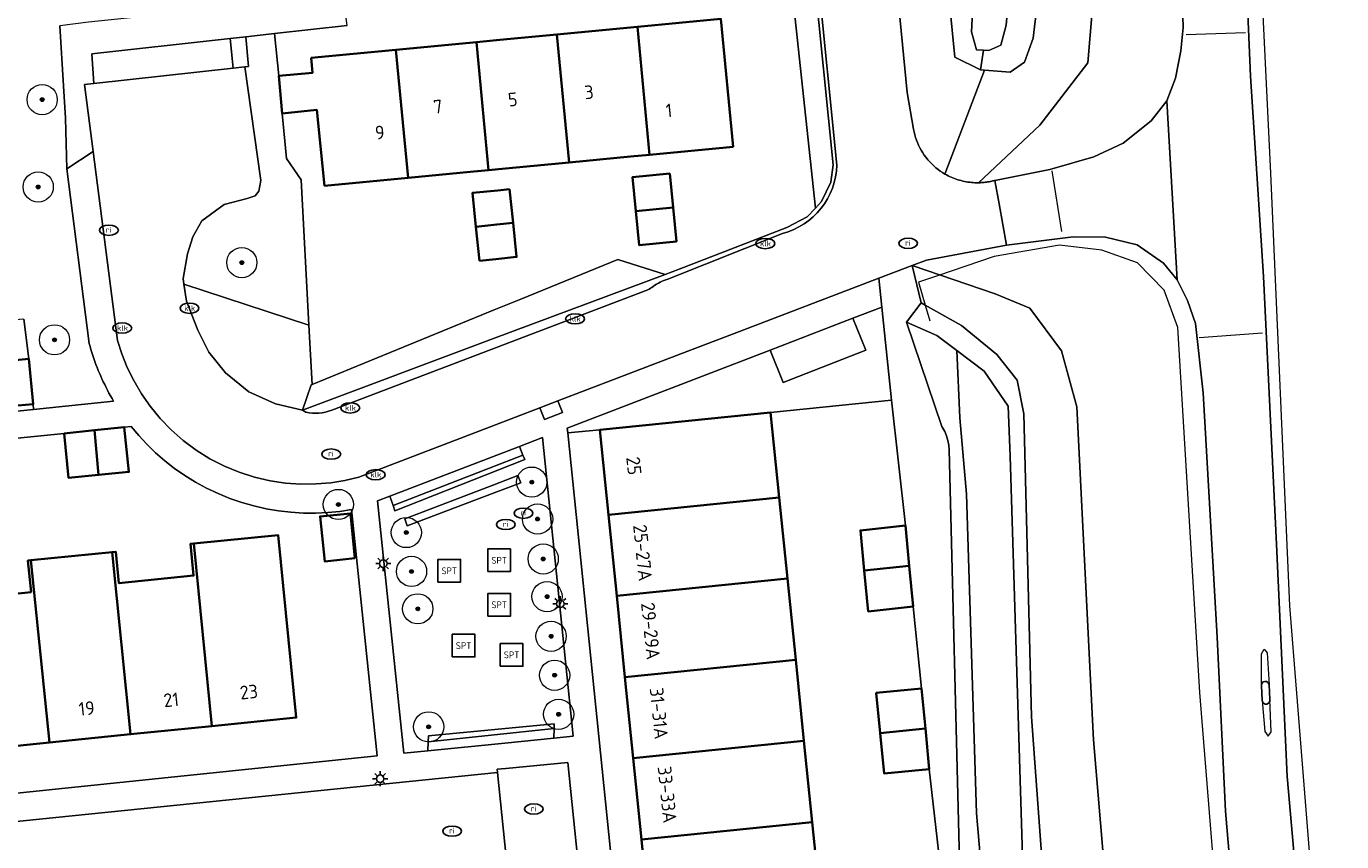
# Model space of a CAD drawing. Header units: metres. Extents: x 103671 to 105190, y 427150 to 429171.
# Tile 156 of 256: x 104706 to 104793, y 427555 to 427609. Entities that reach past the tile are written whole.
import ezdxf
from ezdxf.enums import TextEntityAlignment as Align

# ---------------------------------------------------------------- set-up
doc = ezdxf.new("R2010")
doc.units = ezdxf.units.M
for name, color, linetype, lineweight in [('B-WE-GR-BEPLANTING_CULTUUR_HEESTERS-GV', 253, 'Continuous', 18), ('B-WE-GR-BEPLANTING_CULTUUR_VASTE PLANTENVAK-GV', 253, 'Continuous', 18), ('B-WE-GR-BOOM-S', 253, 'Continuous', 25), ('B-WE-GR-GROENVOORZIENING-GV', 253, 'Continuous', 18), ('B-WE-IE-MEUBILAIR-S', 253, 'Continuous', 25), ('B-WE-IE-MEUBILAIR_WEGMEUBILAIR-S', 253, 'Continuous', 25), ('B-WE-IE-TERREINAFSCHEIDING_KUNSTMATIG_HEKWERK-G', 253, 'IE-TERREINAFSCHEIDING_KUNSTMATIG-SO', 18), ('B-WE-IE-TERREINAFSCHEIDING_KUNSTMATIG_HEKWERK_RASTER-G', 253, 'IE-TERREINAFSCHEIDING_KUNSTMATIG-SO', 18), ('B-WE-IE-TERREINAFSCHEIDING_KUNSTMATIG_MUUR-GV', 253, 'Continuous', 18), ('B-WE-OG-BEBOUWING-GV', 253, 'Continuous', 35), ('B-WE-OG-BEBOUWING-T18', 7, 'Continuous', 18), ('B-WE-OG-TERREIN_BEGROEID-GV', 253, 'Continuous', 18), ('B-WE-OG-TERREIN_ERF-GV', 253, 'Continuous', 18), ('B-WE-OG-TERREIN_OEVER-GV', 253, 'Continuous', 18), ('B-WE-OG-TERREIN_ONBEGROEID_ZAND-GV', 253, 'Continuous', 18), ('B-WE-OG-WATER_SLOOT-GV', 253, 'Continuous', 18), ('B-WE-OG-WEG-GV', 253, 'Continuous', 18), ('B-WE-VH-GESLOTENVERHARDING-GV', 253, 'Continuous', 18), ('B-WE-VH-GESLOTENVERHARDING_ASFALT-GV', 253, 'Continuous', 18), ('B-WE-VH-OPENVERHARDING_BETONSTRAATSTEEN-GV', 253, 'Continuous', 18), ('B-WE-VH-OPENVERHARDING_TEGEL-GV', 253, 'Continuous', 18), ('B-WE-VW-MARKERING_PICTOGRAM-G', 253, 'Continuous', 18)]:
    doc.layers.add(name, color=color, linetype=linetype, lineweight=lineweight)
doc.styles.add('NLCS-ISO', font='NLCS-ISO.ttf')
doc.styles.add('NLCS-ISO-M500-T18', font='NLCS-ISO.ttf', dxfattribs={"height": 0.9})
doc.linetypes.add('IE-TERREINAFSCHEIDING_KUNSTMATIG-SO', pattern='A,4,[82,NLCS.SHX,S=0.75,R=90,X=0,Y=0],4,-2', length=10)

# ---------------------------------------------------------------- blocks, each defined once
blk = doc.blocks.new('SIE-MEUBILAIR_PAAL_LICHTMAST-SO')
for points in [[(-0.62, 0), (-1, 0)], [(-0.71, 0.71), (-0.44, 0.44)], [(0, 1), (0, 0.62)], [(0.44, 0.44), (0.71, 0.71)], [(1, 0), (0.62, 0)], [(-0.71, -0.71), (-0.44, -0.44)], [(0, -0.62), (0, -1)], [(0.44, -0.44), (0.71, -0.71)]]:
    blk.add_lwpolyline(points)
blk.add_circle((0, 0), 0.5)
blk = doc.blocks.new('SIE-MEUBILAIR_PUT_KOLK-SO')
blk.add_ellipse((0, 0), major_axis=(1.25, 0), ratio=0.54)
at = {"style": 'NLCS-ISO'}
blk.add_text('klk', height=0.75, dxfattribs=at).set_placement((0.03, 0), align=Align.MIDDLE_CENTER)
blk = doc.blocks.new('SIE-MEUBILAIR_PUT_RIOOLPUT-SO')
blk.add_ellipse((0, 0), major_axis=(1.25, 0), ratio=0.54)
at = {"style": 'NLCS-ISO'}
blk.add_text('ri', height=0.75, dxfattribs=at).set_placement((-0.04, 0.07), align=Align.MIDDLE_CENTER)
blk = doc.blocks.new('SIE-WEG_SPEELTOESTEL-SO')
at = {"flags": 128}
blk.add_lwpolyline([(-3.75, -3.75), (3.75, -3.75), (3.75, 3.75), (-3.75, 3.75)], close=True, dxfattribs=at)
at = {"style": 'NLCS-ISO'}
blk.add_text('SPT', height=2.25, dxfattribs=at).set_placement((0, 0), align=Align.MIDDLE_CENTER)
blk = doc.blocks.new('SGR-BOOM_GBKN-SO')
at = {"linetype": 'ByBlock', "lineweight": 18}
h = blk.add_hatch(color=0, dxfattribs=at)
h.dxf.hatch_style = 1
edge = h.paths.add_edge_path()
edge.add_arc((0, 0), 0.25, 0, 360)
at = {"color": 0, "linetype": 'ByBlock', "lineweight": 18}
for radius in [2, 0.25]:
    blk.add_circle((0, 0), radius, dxfattribs=at)
at = {"color": 0, "linetype": 'ByBlock', "lineweight": 18, "style": 'NLCS-ISO'}
blk.add_attdef('SOORT', (2.5, 0), '', height=1.5, dxfattribs=at)

msp = doc.modelspace()

# ---------------------------------------------------------------- linework, layer by layer
at = {"layer": 'B-WE-GR-BEPLANTING_CULTUUR_HEESTERS-GV', "flags": 128}
for points in [[(104721.325, 427598.527), (104721.074, 427598.219), (104720.565, 427598.052), (104719.024, 427597.648), (104717.557, 427596.567), (104716.949, 427595.505), (104716.612, 427594.38), (104716.318, 427592.758), (104716.374, 427592.383), (104724.64, 427589.662), (104724.12, 427599.289), (104723.163, 427600.687), (104722.88, 427603.663), (104722.642, 427606.158), (104722.375, 427608.96), (104720.464, 427608.75), (104720.642, 427606.791), (104720.395, 427606.764), (104721.454, 427599.229)], [(104719.037, 427608.593), (104710.278, 427607.629), (104710.413, 427605.668), (104719.628, 427606.68), (104719.431, 427608.636)], [(104724.64, 427589.662), (104716.374, 427592.383), (104716.544, 427591.256), (104717.287, 427589.336), (104718.019, 427587.861), (104719.126, 427586.498), (104720.676, 427585.243), (104722.432, 427584.46), (104724.222, 427584.043), (104724.787, 427585.715), (104724.852, 427585.742)], [(104738.807, 427581.06), (104730.213, 427577.717), (104730.334, 427577.369), (104738.923, 427580.764)], [(104732.536, 427562.077), (104740.867, 427562.965), (104740.872, 427563.27), (104732.554, 427562.483)]]:
    msp.add_lwpolyline(points, close=True, dxfattribs=at)
at = {"layer": 'B-WE-GR-BEPLANTING_CULTUUR_VASTE PLANTENVAK-GV', "flags": 128}
msp.add_lwpolyline([(104758.566, 427597.851), (104759.178, 427599.133), (104759.349, 427600.278), (104758.072, 427612.786), (104757.287, 427612.702), (104756.535, 427612.622), (104758.163, 427597.409)], close=True, dxfattribs=at)
at = {"layer": 'B-WE-GR-GROENVOORZIENING-GV', "flags": 128}
msp.add_lwpolyline([(104773.07, 427612.776), (104772.585, 427608.663), (104772.014, 427607.079), (104771.05, 427606.417), (104769.346, 427606.546), (104766.741, 427599.663), (104766.841, 427599.607), (104766.942, 427599.554), (104767.045, 427599.503), (104767.15, 427599.455), (104767.256, 427599.41), (104767.364, 427599.367), (104767.473, 427599.327), (104767.583, 427599.291), (104767.694, 427599.257), (104767.806, 427599.226), (104767.919, 427599.198), (104768.032, 427599.174), (104768.146, 427599.152), (104768.261, 427599.134), (104768.375, 427599.118), (104768.49, 427599.106), (104768.605, 427599.097), (104768.72, 427599.091), (104768.835, 427599.088), (104768.949, 427599.088), (104773.017, 427602.889), (104776.196, 427607.026), (104777.097, 427617.775)], dxfattribs=at)
at = {"layer": 'B-WE-IE-TERREINAFSCHEIDING_KUNSTMATIG_HEKWERK-G', "flags": 128}
for points in [[(104724.64, 427589.662), (104724.12, 427599.289)], [(104724.852, 427585.742), (104724.64, 427589.662)], [(104763.205, 427584.704), (104755.201, 427583.876)], [(104764.118, 427576.389), (104763.205, 427584.704)], [(104764.641, 427571.037), (104765.193, 427565.615)], [(104765.696, 427560.277), (104766.301, 427554.871)]]:
    msp.add_lwpolyline(points, dxfattribs=at)
at = {"layer": 'B-WE-IE-TERREINAFSCHEIDING_KUNSTMATIG_HEKWERK_RASTER-G', "flags": 128}
for points in [[(104786.463, 427637.55), (104788.287, 427599.719)], [(104788.287, 427599.719), (104789.538, 427571.075)], [(104774.33, 427594.954), (104769.996, 427594.201)], [(104777.115, 427594.618), (104774.33, 427594.954)], [(104769.996, 427594.201), (104766.238, 427592.92)], [(104779.489, 427593.785), (104777.115, 427594.618)], [(104781.259, 427591.978), (104779.489, 427593.785)], [(104765.777, 427592.763), (104764.999, 427592.498)], [(104764.999, 427592.498), (104765.434, 427590.987)], [(104766.238, 427592.92), (104765.777, 427592.763)], [(104782.148, 427589.505), (104781.259, 427591.978)], [(104765.434, 427590.987), (104765.731, 427589.952)], [(104783.617, 427565.344), (104782.148, 427589.505)], [(104789.538, 427571.075), (104791.313, 427549.034)], [(104785.23, 427545.357), (104783.617, 427565.344)]]:
    msp.add_lwpolyline(points, dxfattribs=at)
at = {"layer": 'B-WE-IE-TERREINAFSCHEIDING_KUNSTMATIG_MUUR-GV', "flags": 128}
msp.add_lwpolyline([(104736.879, 427579.096), (104730.999, 427576.837), (104731.134, 427576.385), (104736.901, 427578.562), (104738.66, 427579.226), (104738.47, 427579.708)], close=True, dxfattribs=at)
at = {"layer": 'B-WE-OG-BEBOUWING-GV', "flags": 128}
for points in [[(104746.386, 427609.406), (104747.193, 427600.94), (104752.72, 427601.467), (104751.914, 427609.933)], [(104737.179, 427599.986), (104741.865, 427600.433), (104741.059, 427608.899), (104737.271, 427608.538), (104735.731, 427608.391), (104736.537, 427599.925)], [(104741.865, 427600.433), (104745.932, 427600.82), (104747.193, 427600.94), (104746.386, 427609.406), (104741.059, 427608.899)], [(104731.209, 427599.418), (104735.319, 427599.809), (104736.537, 427599.925), (104735.731, 427608.391), (104730.403, 427607.883)], [(104724.793, 427607.349), (104724.886, 427606.372), (104722.642, 427606.158), (104722.88, 427603.663), (104725.158, 427603.914), (104725.682, 427598.891), (104731.209, 427599.418), (104730.403, 427607.883)], [(104748.529, 427599.702), (104746.061, 427599.466), (104746.276, 427597.216), (104748.745, 427597.452)], [(104737.928, 427598.662), (104737.139, 427598.581), (104735.463, 427598.41), (104735.693, 427596.163), (104737.075, 427596.314), (104738.156, 427596.432)], [(104748.745, 427597.452), (104746.276, 427597.216), (104746.491, 427594.966), (104748.961, 427595.202)], [(104735.924, 427593.909), (104737.01, 427594.027), (104738.387, 427594.177), (104738.156, 427596.432), (104737.075, 427596.314), (104735.693, 427596.163)], [(104706.38, 427584.433), (104706.1, 427587.426), (104704.082, 427587.237), (104704.362, 427584.244)], [(104755.201, 427583.876), (104743.9, 427582.732), (104744.469, 427577.11), (104755.771, 427578.255)], [(104710.442, 427582.705), (104708.453, 427582.497), (104708.732, 427579.547), (104710.722, 427579.745)], [(104710.442, 427582.705), (104710.722, 427579.745), (104712.727, 427579.944), (104712.409, 427582.911)], [(104755.771, 427578.255), (104744.469, 427577.11), (104745.013, 427571.738), (104756.316, 427572.882)], [(104727.676, 427574.227), (104727.39, 427577.188), (104725.385, 427576.996), (104725.685, 427574.018)], [(104717.019, 427575.196), (104718.215, 427563.12), (104723.806, 427563.687), (104722.612, 427575.747)], [(104764.118, 427576.389), (104761.142, 427576.075), (104761.403, 427573.413), (104764.378, 427573.727)], [(104717.019, 427575.196), (104716.801, 427575.175), (104717.007, 427573.085), (104712.063, 427572.569), (104711.854, 427574.659), (104711.618, 427574.635), (104712.834, 427562.573), (104718.215, 427563.12)], [(104706.245, 427574.098), (104706.039, 427574.077), (104706.248, 427571.987), (104701.31, 427571.469), (104701.096, 427573.577), (104700.872, 427573.554), (104702.089, 427561.482), (104707.461, 427562.028)], [(104711.618, 427574.635), (104706.245, 427574.098), (104707.461, 427562.028), (104712.834, 427562.573)], [(104764.378, 427573.727), (104761.403, 427573.413), (104761.667, 427570.712), (104764.641, 427571.037)], [(104756.316, 427572.882), (104745.013, 427571.738), (104745.557, 427566.365), (104756.861, 427567.51)], [(104756.861, 427567.51), (104745.557, 427566.365), (104746.102, 427560.993), (104757.406, 427562.138)], [(104765.193, 427565.615), (104762.188, 427565.315), (104762.448, 427562.653), (104765.444, 427562.952)], [(104765.444, 427562.952), (104762.448, 427562.653), (104762.709, 427559.986), (104765.696, 427560.277)], [(104757.406, 427562.138), (104746.102, 427560.993), (104746.647, 427555.62), (104757.951, 427556.765)], [(104757.951, 427556.765), (104746.647, 427555.62), (104747.191, 427550.248), (104758.496, 427551.393)]]:
    msp.add_lwpolyline(points, close=True, dxfattribs=at)
at = {"layer": 'B-WE-OG-TERREIN_BEGROEID-GV', "flags": 128}
for points in [[(104705.769, 427590.046), (104706.1, 427587.426), (104706.38, 427584.433), (104706.415, 427584.084), (104711.717, 427584.628), (104711.612, 427584.806), (104711.51, 427584.986), (104711.41, 427585.168), (104711.312, 427585.351), (104711.217, 427585.535), (104711.124, 427585.721), (104711.034, 427585.908), (104710.946, 427586.097), (104710.861, 427586.286), (104710.778, 427586.477), (104710.698, 427586.669), (104710.621, 427586.862), (104710.546, 427587.055), (104710.474, 427587.25), (104710.405, 427587.446), (104710.338, 427587.643), (104710.274, 427587.84), (104710.213, 427588.038), (104710.155, 427588.237), (104710.099, 427588.436), (104708.62, 427600.006), (104708.535, 427603.371), (104708.406, 427605.497), (104708.165, 427609.482)], [(104767.7, 427554.174), (104767.018, 427581.406), (104766.989, 427581.717), (104766.93, 427582.024), (104766.843, 427582.323), (104766.727, 427582.613), (104766.525, 427582.957), (104764.192, 427589.863), (104765.168, 427591.137), (104764.566, 427593.609), (104762.369, 427592.767), (104762.562, 427590.851), (104763.205, 427584.704), (104764.118, 427576.389), (104764.378, 427573.727), (104764.641, 427571.037), (104765.193, 427565.615), (104765.444, 427562.952), (104765.696, 427560.277), (104766.301, 427554.871)], [(104780.182, 427519.3), (104776.574, 427562.215), (104775.46, 427584.248), (104774.444, 427587.961), (104772.352, 427590.794), (104770.071, 427591.737), (104764.566, 427593.609), (104765.168, 427591.137), (104765.434, 427590.987), (104767.824, 427589.633), (104770.183, 427587.711), (104771.517, 427586.008), (104771.967, 427583.781), (104772.472, 427563.738), (104773.528, 427549.226)]]:
    msp.add_lwpolyline(points, dxfattribs=at)
for points in [[(104729.184, 427578.037), (104730.93, 427561.324), (104732.51, 427561.483), (104732.536, 427562.077), (104732.554, 427562.483), (104740.872, 427563.27), (104740.867, 427562.965), (104740.858, 427562.322), (104742.122, 427562.449), (104740.113, 427582.218), (104738.581, 427581.633), (104738.807, 427581.06), (104738.923, 427580.764), (104730.334, 427577.369), (104730.213, 427577.717), (104729.994, 427578.347)], [(104730.999, 427576.837), (104736.879, 427579.096), (104738.47, 427579.708), (104738.66, 427579.226), (104736.901, 427578.562), (104731.134, 427576.385)], [(104742.878, 427549.94), (104741.78, 427560.717), (104737.673, 427560.32), (104737.103, 427560.265), (104737.125, 427560.043), (104738.194, 427549.486), (104738.386, 427549.505)]]:
    msp.add_lwpolyline(points, close=True, dxfattribs=at)
at = {"layer": 'B-WE-OG-TERREIN_ERF-GV', "flags": 128}
for points in [[(104678.986, 427625.678), (104678.987, 427625.672), (104680.644, 427608.481), (104681.686, 427598.467), (104683.454, 427581.728), (104706.415, 427584.084), (104706.38, 427584.433), (104704.362, 427584.244), (104704.082, 427587.237), (104706.1, 427587.426), (104705.769, 427590.046), (104704.333, 427589.946), (104702.476, 427608.363), (104700.78, 427625.092), (104700.454, 427627.684), (104700.435, 427627.853), (104679.727, 427625.751), (104679.531, 427625.732), (104679.062, 427625.685)], [(104746.061, 427599.466), (104748.529, 427599.702), (104748.745, 427597.452), (104748.961, 427595.202), (104746.491, 427594.966), (104746.276, 427597.216)], [(104738.156, 427596.432), (104738.387, 427594.177), (104737.01, 427594.027), (104735.924, 427593.909), (104735.693, 427596.163), (104735.463, 427598.41), (104737.139, 427598.581), (104737.928, 427598.662)], [(104745.557, 427566.365), (104745.013, 427571.738), (104744.469, 427577.11), (104743.9, 427582.732), (104741.773, 427582.521), (104746.766, 427533.685), (104748.85, 427533.882), (104748.28, 427539.503), (104747.736, 427544.876), (104747.191, 427550.248), (104746.647, 427555.62), (104746.102, 427560.993)], [(104727.39, 427577.188), (104727.676, 427574.227), (104725.685, 427574.018), (104725.385, 427576.996)]]:
    msp.add_lwpolyline(points, close=True, dxfattribs=at)
for points in [[(104727.163, 427609.487), (104722.375, 427608.96), (104722.642, 427606.158), (104724.886, 427606.372), (104724.793, 427607.349), (104730.403, 427607.883), (104735.731, 427608.391), (104737.271, 427608.538), (104741.059, 427608.899), (104746.386, 427609.406), (104751.914, 427609.933), (104752.72, 427601.467), (104747.193, 427600.94), (104745.932, 427600.82), (104741.865, 427600.433), (104737.179, 427599.986), (104736.537, 427599.925), (104735.319, 427599.809), (104731.209, 427599.418), (104725.682, 427598.891), (104725.158, 427603.914), (104722.88, 427603.663), (104723.163, 427600.687), (104724.12, 427599.289), (104724.64, 427589.662), (104724.852, 427585.742), (104736.914, 427590.669), (104738.672, 427591.387), (104745.09, 427594.009), (104748.227, 427593.023), (104749.137, 427593.373), (104756.272, 427596.12), (104757.627, 427596.823), (104758.163, 427597.409), (104756.535, 427612.622)], [(104766.301, 427554.871), (104765.696, 427560.277), (104762.709, 427559.986), (104762.448, 427562.653), (104762.188, 427565.315), (104765.193, 427565.615), (104764.641, 427571.037), (104761.667, 427570.712), (104761.403, 427573.413), (104761.142, 427576.075), (104764.118, 427576.389), (104763.205, 427584.704), (104755.201, 427583.876), (104755.771, 427578.255), (104756.316, 427572.882), (104756.861, 427567.51), (104757.406, 427562.138), (104757.951, 427556.765), (104758.496, 427551.393)], [(104701.245, 427558.256), (104729.166, 427561.141), (104727.457, 427577.448), (104726.681, 427577.33), (104725.89, 427577.252), (104725.086, 427577.214), (104724.274, 427577.22), (104723.455, 427577.27), (104722.635, 427577.364), (104721.816, 427577.504), (104721.002, 427577.689), (104720.197, 427577.919), (104719.405, 427578.194), (104718.629, 427578.512), (104717.873, 427578.871), (104717.14, 427579.27), (104716.433, 427579.707), (104715.755, 427580.179), (104715.108, 427580.683), (104714.495, 427581.216), (104713.917, 427581.775), (104713.375, 427582.357), (104712.871, 427582.959), (104712.409, 427582.911), (104712.727, 427579.944), (104710.722, 427579.745), (104708.732, 427579.547), (104708.453, 427582.497), (104702.029, 427581.847)], [(104701.31, 427571.469), (104706.248, 427571.987), (104706.039, 427574.077), (104706.245, 427574.098), (104711.618, 427574.635), (104711.854, 427574.659), (104712.063, 427572.569), (104717.007, 427573.085), (104716.801, 427575.175), (104717.019, 427575.196), (104722.612, 427575.747), (104723.806, 427563.687), (104718.215, 427563.12), (104712.834, 427562.573), (104707.461, 427562.028), (104702.089, 427561.482)]]:
    msp.add_lwpolyline(points, dxfattribs=at)
at = {"layer": 'B-WE-OG-TERREIN_OEVER-GV', "flags": 128}
msp.add_lwpolyline([(104764.896, 427658.664), (104764.979, 427660.471), (104766.273, 427661.207), (104764.822, 427663.738), (104763.532, 427662.754), (104765.655, 427635.25), (104766.622, 427623.055), (104766.719, 427619.902), (104767.43, 427618.129), (104766.804, 427617.878), (104767.055, 427610.758), (104767.404, 427607.396), (104769.095, 427606.565), (104769.287, 427607.857), (104768.838, 427607.876), (104768.49, 427609.084), (104768.697, 427612.954), (104768.735, 427617.307), (104768.199, 427626.315)], close=True, dxfattribs=at)
for points in [[(104767.695, 427656.599), (104769.297, 427639.675), (104770.719, 427623.831), (104771.322, 427616.961), (104771.037, 427612.18), (104770.79, 427609.528), (104770.432, 427608.198), (104769.645, 427607.841), (104769.287, 427607.857), (104769.095, 427606.565), (104769.346, 427606.546), (104771.05, 427606.417), (104772.014, 427607.079), (104772.585, 427608.663), (104773.07, 427612.776), (104773.214, 427617.999), (104772.931, 427624.366), (104771.399, 427642.956), (104769.215, 427661.687)], [(104773.528, 427549.226), (104772.472, 427563.738), (104771.967, 427583.781), (104771.517, 427586.008), (104770.183, 427587.711), (104767.824, 427589.633), (104765.434, 427590.987), (104765.168, 427591.137), (104764.192, 427589.863), (104766.194, 427588.966), (104767.526, 427587.973), (104769.344, 427586.617), (104770.924, 427584.294), (104771.052, 427580.992), (104771.89, 427553.821)], [(104771.45, 427526.889), (104768.821, 427557.345), (104768.158, 427578.474), (104767.72, 427583.532), (104767.526, 427587.973), (104766.194, 427588.966), (104764.192, 427589.863), (104766.525, 427582.957), (104766.727, 427582.613), (104766.843, 427582.323), (104766.93, 427582.024), (104766.989, 427581.717), (104767.018, 427581.406), (104767.7, 427554.174)]]:
    msp.add_lwpolyline(points, dxfattribs=at)
at = {"layer": 'B-WE-OG-TERREIN_ONBEGROEID_ZAND-GV', "flags": 128}
for points in [[(104738.807, 427581.06), (104738.581, 427581.633), (104736.8, 427580.952), (104729.994, 427578.347), (104730.213, 427577.717)], [(104732.51, 427561.483), (104737.602, 427561.995), (104740.858, 427562.322), (104740.867, 427562.965), (104732.536, 427562.077)]]:
    msp.add_lwpolyline(points, close=True, dxfattribs=at)
at = {"layer": 'B-WE-OG-WATER_SLOOT-GV', "flags": 128}
for points in [[(104768.199, 427626.315), (104768.735, 427617.307), (104768.697, 427612.954), (104768.49, 427609.084), (104768.838, 427607.876), (104769.287, 427607.857), (104769.645, 427607.841), (104770.432, 427608.198), (104770.79, 427609.528), (104771.037, 427612.18), (104771.322, 427616.961), (104770.719, 427623.831), (104769.297, 427639.675), (104767.695, 427656.599), (104767.233, 427660.486), (104766.273, 427661.207), (104764.979, 427660.471), (104764.896, 427658.664)], [(104767.526, 427587.973), (104767.72, 427583.532), (104768.158, 427578.474), (104768.821, 427557.345), (104771.45, 427526.889), (104774.435, 427500), (104774.994, 427494.975), (104778.708, 427460.89), (104780.277, 427443.078), (104780.531, 427442.17), (104781.607, 427441.87), (104782.479, 427442.013), (104782.931, 427443.051), (104779.476, 427477.763), (104777.057, 427500), (104774.862, 427520.191), (104771.89, 427553.821), (104771.052, 427580.992), (104770.924, 427584.294), (104769.344, 427586.617)]]:
    msp.add_lwpolyline(points, close=True, dxfattribs=at)
at = {"layer": 'B-WE-OG-WEG-GV', "flags": 128}
for points in [[(104804.687, 427554.155), (104802.98, 427581.529), (104801.682, 427610.264), (104800.466, 427632.074), (104798.944, 427666.973), (104798.31, 427680.259), (104798.282, 427680.839), (104797.284, 427680.787), (104796.035, 427680.722), (104784.248, 427680.11), (104783.005, 427680.045), (104783.718, 427665.973), (104786.022, 427628.424), (104786.968, 427606.146), (104787.829, 427592.871), (104788.688, 427575.16), (104789.39, 427559.781), (104791.73, 427533.326)], [(104777.097, 427617.775), (104776.196, 427607.026), (104773.017, 427602.889), (104768.949, 427599.088), (104769.005, 427599.089), (104769.06, 427599.091), (104769.116, 427599.093), (104769.171, 427599.096), (104769.227, 427599.1), (104769.283, 427599.105), (104769.338, 427599.11), (104769.394, 427599.117), (104769.449, 427599.123), (104769.504, 427599.131), (104769.559, 427599.139), (104769.614, 427599.148), (104769.669, 427599.158), (104769.724, 427599.169), (104769.779, 427599.18), (104769.833, 427599.192), (104769.887, 427599.204), (104769.942, 427599.217), (104769.995, 427599.231), (104770.049, 427599.246), (104773.691, 427599.961), (104776.6, 427600.793), (104778.528, 427601.698), (104780.392, 427603.18), (104781.426, 427604.511), (104782.008, 427606.011), (104782.359, 427607.831), (104782.507, 427609.372), (104782.411, 427612.265)], [(104763.436, 427613.243), (104764.247, 427605.07), (104764.658, 427602.627), (104764.694, 427602.449), (104764.738, 427602.27), (104764.79, 427602.093), (104764.849, 427601.917), (104764.917, 427601.742), (104764.993, 427601.57), (104765.077, 427601.401), (104765.168, 427601.235), (104765.266, 427601.073), (104765.372, 427600.915), (104765.485, 427600.762), (104765.604, 427600.614), (104765.729, 427600.472), (104765.86, 427600.336), (104765.996, 427600.207), (104766.138, 427600.084), (104766.283, 427599.968), (104766.433, 427599.859), (104766.585, 427599.757), (104766.741, 427599.663), (104769.346, 427606.546), (104769.095, 427606.565), (104767.404, 427607.396), (104767.055, 427610.758)], [(104786.232, 427546.577), (104785.298, 427557.486), (104784.762, 427568.996), (104783.83, 427585.175), (104783.325, 427589.779), (104782.792, 427591.3), (104782.098, 427592.66), (104781.213, 427593.754), (104779.471, 427594.974), (104777.371, 427595.483), (104775.216, 427595.497), (104770.807, 427594.963), (104765.515, 427593.973), (104764.566, 427593.609), (104770.071, 427591.737), (104772.352, 427590.794), (104774.444, 427587.961), (104775.46, 427584.248), (104776.574, 427562.215), (104780.182, 427519.3)]]:
    msp.add_lwpolyline(points, dxfattribs=at)
at = {"layer": 'B-WE-VH-GESLOTENVERHARDING-GV', "flags": 128}
msp.add_lwpolyline([(104787.91, 427566.064), (104787.801, 427566.039), (104787.708, 427565.929), (104787.682, 427565.803), (104787.733, 427564.803), (104787.802, 427564.66), (104787.931, 427564.574), (104788.041, 427564.578), (104788.159, 427564.628), (104788.237, 427564.747), (104788.25, 427564.869), (104788.189, 427565.859), (104788.112, 427566.004), (104788.02, 427566.064)], close=True, dxfattribs=at)
at = {"layer": 'B-WE-VH-GESLOTENVERHARDING_ASFALT-GV', "flags": 128}
for points in [[(104775.957, 427729.849), (104775.477, 427714.06), (104776.224, 427697.918), (104776.312, 427695.038), (104776.245, 427692.854), (104776.007, 427691.699), (104778.03, 427675.233), (104778.699, 427673.977), (104779.255, 427672.447), (104779.479, 427670.908), (104781.47, 427631.69), (104782.411, 427612.265), (104782.507, 427609.372), (104782.359, 427607.831), (104782.008, 427606.011), (104781.426, 427604.511), (104782.098, 427592.66), (104782.792, 427591.3), (104783.325, 427589.779), (104783.83, 427585.175), (104784.762, 427568.996), (104785.298, 427557.486), (104786.232, 427546.577)], [(104803.743, 427395.171), (104802.269, 427411.949), (104801.436, 427428.96), (104800.758, 427440.886), (104799.44, 427455.973), (104797.116, 427479.548), (104795.067, 427500), (104791.73, 427533.326), (104789.39, 427559.781), (104788.688, 427575.16), (104787.829, 427592.871), (104786.968, 427606.146), (104786.022, 427628.424), (104783.718, 427665.973), (104783.005, 427680.045), (104782.897, 427682.171), (104782.869, 427682.742), (104781.905, 427702.367), (104781.525, 427716.747), (104782.355, 427729.504)]]:
    msp.add_lwpolyline(points, dxfattribs=at)
for points in [[(104781.426, 427604.511), (104780.392, 427603.18), (104778.528, 427601.698), (104776.6, 427600.793), (104773.691, 427599.961), (104770.049, 427599.246), (104770.327, 427597.684), (104770.807, 427594.963), (104775.216, 427595.497), (104777.371, 427595.483), (104779.471, 427594.974), (104781.213, 427593.754), (104782.098, 427592.66)], [(104787.801, 427566.039), (104787.91, 427566.064), (104788.02, 427566.064), (104788.112, 427566.004), (104788.189, 427565.859), (104788.25, 427564.869), (104788.237, 427564.747), (104788.159, 427564.628), (104788.041, 427564.578), (104787.931, 427564.574), (104787.802, 427564.66), (104787.733, 427564.803), (104787.682, 427565.803), (104787.708, 427565.929)]]:
    msp.add_lwpolyline(points, close=True, dxfattribs=at)
at = {"layer": 'B-WE-VH-OPENVERHARDING_BETONSTRAATSTEEN-GV', "flags": 128}
for points in [[(104719.126, 427586.498), (104718.019, 427587.861), (104717.287, 427589.336), (104716.544, 427591.256), (104716.374, 427592.383), (104716.318, 427592.758), (104716.612, 427594.38), (104716.949, 427595.505), (104717.557, 427596.567), (104719.024, 427597.648), (104720.565, 427598.052), (104721.074, 427598.219), (104721.325, 427598.527), (104721.454, 427599.229), (104720.395, 427606.764), (104719.628, 427606.68), (104710.413, 427605.668), (104709.781, 427605.599), (104710.359, 427601.147), (104711.982, 427588.653), (104712.267, 427587.756), (104712.621, 427586.868), (104713.049, 427585.988), (104713.555, 427585.124), (104714.138, 427584.287), (104714.796, 427583.485), (104715.525, 427582.728), (104716.322, 427582.027), (104717.18, 427581.389), (104718.09, 427580.821), (104719.044, 427580.331), (104720.032, 427579.923), (104721.044, 427579.599), (104722.068, 427579.361), (104723.093, 427579.209), (104724.111, 427579.139), (104725.112, 427579.148), (104726.088, 427579.232), (104727.03, 427579.384), (104727.935, 427579.599), (104736.715, 427582.957), (104739.934, 427584.188), (104741.125, 427584.643), (104750.944, 427588.398), (104752.674, 427589.06), (104762.369, 427592.767), (104764.566, 427593.609), (104765.515, 427593.973), (104770.807, 427594.963), (104770.327, 427597.684), (104770.049, 427599.246), (104769.995, 427599.231), (104769.942, 427599.217), (104769.887, 427599.204), (104769.833, 427599.192), (104769.779, 427599.18), (104769.724, 427599.169), (104769.669, 427599.158), (104769.614, 427599.148), (104769.559, 427599.139), (104769.504, 427599.131), (104769.449, 427599.123), (104769.394, 427599.117), (104769.338, 427599.11), (104769.283, 427599.105), (104769.227, 427599.1), (104769.171, 427599.096), (104769.116, 427599.093), (104769.06, 427599.091), (104769.005, 427599.089), (104768.949, 427599.088), (104768.835, 427599.088), (104768.72, 427599.091), (104768.605, 427599.097), (104768.49, 427599.106), (104768.375, 427599.118), (104768.261, 427599.134), (104768.146, 427599.152), (104768.032, 427599.174), (104767.919, 427599.198), (104767.806, 427599.226), (104767.694, 427599.257), (104767.583, 427599.291), (104767.473, 427599.327), (104767.364, 427599.367), (104767.256, 427599.41), (104767.15, 427599.455), (104767.045, 427599.503), (104766.942, 427599.554), (104766.841, 427599.607), (104766.741, 427599.663), (104766.585, 427599.757), (104766.433, 427599.859), (104766.283, 427599.968), (104766.138, 427600.084), (104765.996, 427600.207), (104765.86, 427600.336), (104765.729, 427600.472), (104765.604, 427600.614), (104765.485, 427600.762), (104765.372, 427600.915), (104765.266, 427601.073), (104765.168, 427601.235), (104765.077, 427601.401), (104764.993, 427601.57), (104764.917, 427601.742), (104764.849, 427601.917), (104764.79, 427602.093), (104764.738, 427602.27), (104764.694, 427602.449), (104764.658, 427602.627), (104764.247, 427605.07), (104763.436, 427613.243)], [(104759.585, 427600.262), (104758.328, 427612.804), (104758.327, 427612.814), (104758.072, 427612.786), (104759.349, 427600.278), (104759.178, 427599.133)], [(104758.328, 427612.804), (104759.585, 427600.262)], [(104759.178, 427599.133), (104758.566, 427597.851), (104758.163, 427597.409), (104757.627, 427596.823), (104756.272, 427596.12), (104749.137, 427593.373), (104748.227, 427593.023), (104736.86, 427588.771), (104724.222, 427584.043), (104724.437, 427583.905)], [(104755.978, 427595.733), (104748.389, 427592.71)], [(104748.389, 427592.71), (104755.978, 427595.733)], [(104747.067, 427591.993), (104726.153, 427584.032)], [(104726.153, 427584.032), (104747.067, 427591.993)], [(104724.437, 427583.905), (104724.222, 427584.043), (104722.432, 427584.46), (104720.676, 427585.243), (104719.126, 427586.498)], [(104738.194, 427549.486), (104737.125, 427560.043), (104710.049, 427557.279), (104688.197, 427555.05)]]:
    msp.add_lwpolyline(points, dxfattribs=at)
at = {"layer": 'B-WE-VH-OPENVERHARDING_BETONSTRAATSTEEN-GV'}
for points in [[(104759.585, 427600.262, -0.334556), (104755.978, 427595.733)], [(104755.978, 427595.733, 0.334556), (104759.585, 427600.262)], [(104748.389, 427592.71, 0.082836), (104747.432, 427592.222)], [(104747.432, 427592.222, -0.082836), (104748.389, 427592.71)], [(104747.432, 427592.222, -0.009598), (104747.067, 427591.993)], [(104747.067, 427591.993, 0.009598), (104747.432, 427592.222)], [(104726.153, 427584.032, -0.154446), (104724.437, 427583.905)], [(104724.437, 427583.905, 0.154446), (104726.153, 427584.032)]]:
    msp.add_lwpolyline(points, format="xyb", dxfattribs=at)
at = {"layer": 'B-WE-VH-OPENVERHARDING_BETONSTRAATSTEEN-GV', "flags": 128}
for points in [[(104745.09, 427594.009), (104738.672, 427591.387), (104736.914, 427590.669), (104724.852, 427585.742), (104724.787, 427585.715), (104724.222, 427584.043), (104736.86, 427588.771), (104748.227, 427593.023)], [(104741.74, 427582.844), (104741.773, 427582.521), (104743.9, 427582.732), (104755.201, 427583.876), (104763.205, 427584.704), (104762.562, 427590.851), (104760.653, 427590.117), (104761.513, 427588.001), (104756.024, 427585.871), (104755.163, 427588.006)], [(104760.653, 427590.117), (104755.163, 427588.006), (104756.024, 427585.871), (104761.513, 427588.001)]]:
    msp.add_lwpolyline(points, close=True, dxfattribs=at)
at = {"layer": 'B-WE-VH-OPENVERHARDING_TEGEL-GV', "flags": 128}
for points in [[(104708.535, 427603.371), (104708.62, 427600.006), (104710.359, 427601.147), (104709.781, 427605.599), (104710.413, 427605.668), (104710.278, 427607.629), (104719.037, 427608.593), (104719.431, 427608.636), (104720.464, 427608.75), (104722.375, 427608.96), (104727.163, 427609.487), (104726.914, 427611.474), (104710.064, 427609.712), (104708.165, 427609.482), (104708.406, 427605.497)], [(104720.395, 427606.764), (104720.642, 427606.791), (104720.464, 427608.75), (104719.431, 427608.636), (104719.628, 427606.68)], [(104739.934, 427584.188), (104740.234, 427583.415), (104741.42, 427583.882), (104741.125, 427584.643)], [(104730.93, 427561.324), (104729.184, 427578.037), (104729.994, 427578.347), (104736.8, 427580.952), (104738.581, 427581.633), (104740.113, 427582.218), (104742.122, 427562.449), (104740.858, 427562.322), (104737.602, 427561.995), (104732.51, 427561.483)]]:
    msp.add_lwpolyline(points, close=True, dxfattribs=at)
for points in [[(104746.766, 427533.685), (104741.773, 427582.521), (104741.74, 427582.844), (104755.163, 427588.006), (104760.653, 427590.117), (104762.562, 427590.851), (104762.369, 427592.767), (104752.674, 427589.06), (104750.944, 427588.398), (104741.125, 427584.643), (104741.42, 427583.882), (104740.234, 427583.415), (104739.934, 427584.188), (104736.715, 427582.957), (104727.935, 427579.599), (104727.03, 427579.384), (104726.088, 427579.232), (104725.112, 427579.148), (104724.111, 427579.139), (104723.093, 427579.209), (104722.068, 427579.361), (104721.044, 427579.599), (104720.032, 427579.923), (104719.044, 427580.331), (104718.09, 427580.821), (104717.18, 427581.389), (104716.322, 427582.027), (104715.525, 427582.728), (104714.796, 427583.485), (104714.138, 427584.287), (104713.555, 427585.124), (104713.049, 427585.988), (104712.621, 427586.868), (104712.267, 427587.756), (104711.982, 427588.653), (104710.359, 427601.147), (104708.62, 427600.006), (104710.099, 427588.436), (104710.155, 427588.237), (104710.213, 427588.038), (104710.274, 427587.84), (104710.338, 427587.643), (104710.405, 427587.446), (104710.474, 427587.25), (104710.546, 427587.055), (104710.621, 427586.862), (104710.698, 427586.669), (104710.778, 427586.477), (104710.861, 427586.286), (104710.946, 427586.097), (104711.034, 427585.908), (104711.124, 427585.721), (104711.217, 427585.535), (104711.312, 427585.351), (104711.41, 427585.168), (104711.51, 427584.986), (104711.612, 427584.806), (104711.717, 427584.628), (104706.415, 427584.084), (104683.454, 427581.728)], [(104702.029, 427581.847), (104708.453, 427582.497), (104710.442, 427582.705), (104712.409, 427582.911), (104712.871, 427582.959), (104713.375, 427582.357), (104713.917, 427581.775), (104714.495, 427581.216), (104715.108, 427580.683), (104715.755, 427580.179), (104716.433, 427579.707), (104717.14, 427579.27), (104717.873, 427578.871), (104718.629, 427578.512), (104719.405, 427578.194), (104720.197, 427577.919), (104721.002, 427577.689), (104721.816, 427577.504), (104722.635, 427577.364), (104723.455, 427577.27), (104724.274, 427577.22), (104725.086, 427577.214), (104725.89, 427577.252), (104726.681, 427577.33), (104727.457, 427577.448), (104729.166, 427561.141), (104701.245, 427558.256)], [(104688.197, 427555.05), (104710.049, 427557.279), (104737.125, 427560.043), (104737.103, 427560.265), (104737.673, 427560.32), (104741.78, 427560.717), (104742.878, 427549.94)]]:
    msp.add_lwpolyline(points, dxfattribs=at)
at = {"layer": 'B-WE-VW-MARKERING_PICTOGRAM-G', "flags": 128}
for points in [[(104782.7, 427608.893), (104786.622, 427609.03)], [(104773.806, 427599.874), (104774.443, 427595.862)], [(104783.56, 427588.834), (104787.756, 427589.148)], [(104787.682, 427567.903), (104787.874, 427568.219)], [(104787.682, 427565.803), (104787.682, 427567.903)], [(104787.874, 427568.219), (104788.067, 427567.979)], [(104788.067, 427567.979), (104788.189, 427565.859)], [(104787.733, 427564.803), (104787.902, 427562.754)], [(104788.335, 427562.748), (104788.25, 427564.869)], [(104787.902, 427562.754), (104788.125, 427562.45)], [(104788.125, 427562.45), (104788.335, 427562.748)]]:
    msp.add_lwpolyline(points, dxfattribs=at)

# ---------------------------------------------------------------- block references
at = {"layer": 'B-WE-GR-BOOM-S', "xscale": 0.5, "yscale": 0.5, "zscale": 0.5}
for p in [(104706.988, 427604.589), (104706.724, 427598.809), (104720.2, 427593.8), (104707.805, 427588.689), (104739.391, 427579.27), (104726.593, 427577.79), (104739.776, 427576.826), (104731.089, 427575.931), (104740.15, 427574.184), (104731.435, 427573.357), (104740.405, 427571.69), (104731.845, 427570.883), (104740.671, 427569.064), (104740.904, 427566.484), (104741.168, 427563.9), (104732.566, 427563.07)]:
    msp.add_blockref('SGR-BOOM_GBKN-SO', p, dxfattribs=at)
at = {"layer": 'B-WE-IE-MEUBILAIR-S', "xscale": 0.5, "yscale": 0.5, "zscale": 0.5}
for name, p in [('SIE-MEUBILAIR_PUT_RIOOLPUT-SO', (104711.403, 427595.942)), ('SIE-MEUBILAIR_PUT_KOLK-SO', (104754.85, 427595.06)), ('SIE-MEUBILAIR_PUT_RIOOLPUT-SO', (104764.304, 427595.077)), ('SIE-MEUBILAIR_PUT_KOLK-SO', (104716.74, 427590.78)), ('SIE-MEUBILAIR_PUT_KOLK-SO', (104712.29, 427589.47)), ('SIE-MEUBILAIR_PUT_KOLK-SO', (104742.26, 427590.08)), ('SIE-MEUBILAIR_PUT_KOLK-SO', (104727.38, 427584.18)), ('SIE-MEUBILAIR_PUT_RIOOLPUT-SO', (104726.122, 427581.126)), ('SIE-MEUBILAIR_PUT_KOLK-SO', (104729.06, 427579.76)), ('SIE-MEUBILAIR_PUT_RIOOLPUT-SO', (104738.843, 427577.208)), ('SIE-MEUBILAIR_PUT_RIOOLPUT-SO', (104737.672, 427576.461)), ('SIE-MEUBILAIR_PAAL_LICHTMAST-SO', (104729.561, 427573.873)), ('SIE-MEUBILAIR_PAAL_LICHTMAST-SO', (104741.282, 427571.214)), ('SIE-MEUBILAIR_PAAL_LICHTMAST-SO', (104729.359, 427559.632)), ('SIE-MEUBILAIR_PUT_RIOOLPUT-SO', (104739.53, 427557.63)), ('SIE-MEUBILAIR_PUT_RIOOLPUT-SO', (104734.12, 427556.164))]:
    msp.add_blockref(name, p, dxfattribs=at)
at = {"layer": 'B-WE-IE-MEUBILAIR_WEGMEUBILAIR-S', "xscale": 0.2, "yscale": 0.2, "zscale": 0.2}
for p in [(104733.928, 427573.397), (104737.231, 427574.092), (104737.235, 427571.147), (104734.88, 427568.446), (104738.057, 427567.834)]:
    msp.add_blockref('SIE-WEG_SPEELTOESTEL-SO', p, dxfattribs=at)

# ---------------------------------------------------------------- texts
at = {"layer": 'B-WE-OG-BEBOUWING-T18', "style": 'NLCS-ISO-M500-T18'}
for s, rotation, p in [('3', 5.4, (104743.182, 427605.083)), ('7', 5.4, (104733.178, 427604.129)), ('5', 5.4, (104738.133, 427604.602)), ('1', 5.4, (104748.473, 427603.875)), ('9', 6, (104729.336, 427602.415)), ('25', 275.8, (104746.152, 427580.348)), ('25-27A', 275.8, (104746.734, 427574.591)), ('29-29A', 275.8, (104747.259, 427569.412)), ('21', 5.8, (104715.528, 427564.857)), ('23', 5.8, (104720.666, 427565.379)), ('31-31A', 275.8, (104747.811, 427563.963)), ('19', 5.8, (104709.933, 427564.289)), ('33-33A', 275.8, (104748.356, 427558.587))]:
    msp.add_text(s, height=0.9, rotation=rotation, dxfattribs=at).set_placement(p, align=Align.MIDDLE)

doc.saveas('drawing.dxf')
